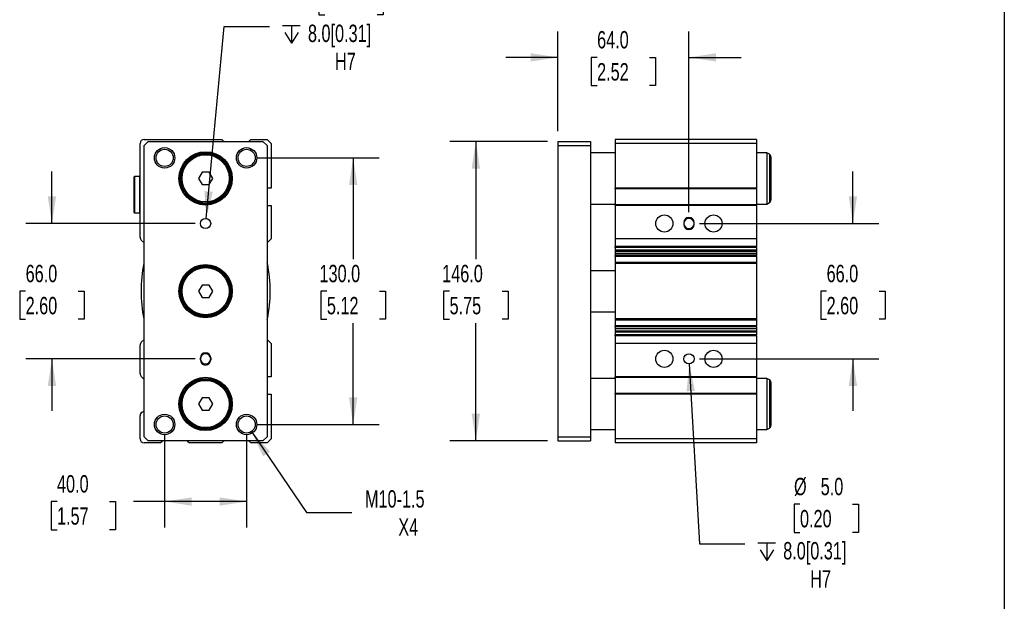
# Model space of a CAD drawing. Header units: millimetres. Extents: x 25 to 1092, y 25 to 838.
# Tile 4 of 5: x 612 to 1092, y 300 to 584. Entities that reach past the tile are written whole.
import ezdxf

# ---------------------------------------------------------------- set-up
doc = ezdxf.new("R2010")
doc.units = ezdxf.units.MM
doc.header["$LTSCALE"] = 4
doc.linetypes.add('SLD-Solid', pattern=[0])
doc.layers.add('DIMENSIONS', color=140, linetype='SLD-Solid', lineweight=25)
doc.layers.add('TEXT', color=140, linetype='SLD-Solid', lineweight=25)
doc.styles.add('SLDTEXTSTYLE0', font='TXT', dxfattribs={"width": 0.7})
doc.dimstyles.new('SLDDIMSTYLE0', dxfattribs={"dimtxt": 8.632031, "dimasz": 13.208, "dimexe": 0, "dimexo": 0.0625, "dimgap": 2.158008, "dimtad": 0, "dimtih": 1, "dimtoh": 1, "dimrnd": 1e-09, "dimzin": 4, "dimdsep": 46, "dimtxsty": 'SLDTEXTSTYLE0', "dimsah": 1, "dimcen": 0.09, "dimadec": 0, "dimazin": 1, "dimtfac": 1, "dimtmove": 0, "dimatfit": 0, "dimfxl": 0, "dimfrac": 2, "dimtolj": 1, "dimtzin": 12, "dimarcsym": 0})
doc.dimstyles.new('SLDDIMSTYLE1', dxfattribs={"dimtxt": 8.632031, "dimasz": 13.208, "dimexe": 0, "dimexo": 0.0625, "dimgap": 2.158008, "dimtad": 0, "dimtih": 1, "dimtoh": 1, "dimrnd": 1e-09, "dimzin": 12, "dimdsep": 46, "dimtxsty": 'SLDTEXTSTYLE0', "dimsah": 1, "dimcen": 0, "dimadec": 0, "dimazin": 3, "dimtfac": 1, "dimtofl": 0, "dimtmove": 0, "dimatfit": 3, "dimfxl": 0, "dimfrac": 2, "dimtolj": 1, "dimtzin": 12, "dimarcsym": 0})
doc.dimstyles.new('SLDDIMSTYLE2', dxfattribs={"dimtxt": 8.632031, "dimasz": 13.208, "dimexe": 0, "dimexo": 0.0625, "dimgap": 2.158008, "dimtad": 0, "dimtih": 1, "dimtoh": 1, "dimrnd": 1e-09, "dimzin": 4, "dimdsep": 46, "dimtxsty": 'SLDTEXTSTYLE0', "dimsah": 1, "dimcen": 0.09, "dimadec": 0, "dimazin": 1, "dimtfac": 1, "dimtofl": 0, "dimtmove": 0, "dimatfit": 3, "dimfxl": 0, "dimfrac": 2, "dimtolj": 1, "dimtzin": 12, "dimarcsym": 0})
doc.dimstyles.new('SLDDIMSTYLE3', dxfattribs={"dimtxt": 8.632031, "dimasz": 13.208, "dimexe": 0, "dimexo": 0.0625, "dimgap": 2.158008, "dimtad": 0, "dimtih": 1, "dimtoh": 1, "dimrnd": 1e-09, "dimzin": 4, "dimdsep": 46, "dimtxsty": 'SLDTEXTSTYLE0', "dimsah": 1, "dimcen": 0, "dimadec": 0, "dimazin": 1, "dimtfac": 1, "dimtofl": 0, "dimtmove": 0, "dimatfit": 3, "dimfxl": 0, "dimfrac": 2, "dimtolj": 1, "dimtzin": 12, "dimarcsym": 0})

# ---------------------------------------------------------------- blocks, each defined once
blk = doc.blocks.new('_D_10')
at = {"layer": 'DIMENSIONS'}
for p, q in [((627.46, 484.59), (627.46, 509.99)), ((697.38, 484.59), (614.76, 484.59)), ((614.63, 451.59), (611.73, 451.59)), ((611.73, 451.59), (611.73, 437.88)), ((640.28, 451.59), (643.18, 451.59)), ((643.18, 451.59), (643.18, 437.88)), ((611.73, 437.88), (614.63, 437.88)), ((643.18, 437.88), (640.28, 437.88)), ((697.38, 418.59), (614.76, 418.59)), ((627.46, 418.59), (627.46, 393.19))]:
    blk.add_line(p, q, dxfattribs=at)
for points in [[(627.46, 484.59), (629.49, 497.8), (625.42, 497.8)], [(627.46, 418.59), (625.42, 405.39), (629.49, 405.39)]]:
    blk.add_solid(points, dxfattribs=at)
at = {"layer": 'DIMENSIONS', "char_height": 8.467, "attachment_point": 1, "style": 'SLDTEXTSTYLE0'}
for s, insert in [('66.0', (614.63, 464.44)), ('2.60', (614.63, 448.79))]:
    blk.add_mtext(s, dxfattribs=dict(at, insert=insert))
blk = doc.blocks.new('_D_11')
at = {"layer": 'DIMENSIONS'}
for p, q in [((727.54, 516.59), (787.16, 516.59)), ((774.46, 516.59), (774.46, 467.25)), ((761.63, 451.59), (758.73, 451.59)), ((758.73, 451.59), (758.73, 437.88)), ((787.28, 451.59), (790.18, 451.59)), ((790.18, 451.59), (790.18, 437.88)), ((758.73, 437.88), (761.63, 437.88)), ((790.18, 437.88), (787.28, 437.88)), ((774.46, 386.59), (774.46, 435.94)), ((727.54, 386.59), (787.16, 386.59))]:
    blk.add_line(p, q, dxfattribs=at)
for points in [[(774.46, 516.59), (772.42, 503.39), (776.49, 503.39)], [(774.46, 386.59), (776.49, 399.8), (772.42, 399.8)]]:
    blk.add_solid(points, dxfattribs=at)
at = {"layer": 'DIMENSIONS', "char_height": 8.467, "attachment_point": 1, "style": 'SLDTEXTSTYLE0'}
for s, insert in [('130.0', (758.04, 464.44)), ('5.12', (761.63, 448.79))]:
    blk.add_mtext(s, dxfattribs=dict(at, insert=insert))
blk = doc.blocks.new('_D_12')
at = {"layer": 'DIMENSIONS'}
for p, q in [((682.46, 381.51), (682.46, 336.33)), ((722.46, 381.51), (722.46, 336.33)), ((629.94, 349.03), (627.04, 349.03)), ((627.04, 349.03), (627.04, 335.31)), ((655.59, 349.03), (658.49, 349.03)), ((658.49, 349.03), (658.49, 335.31)), ((682.46, 349.03), (667.28, 349.03)), ((722.46, 349.03), (682.46, 349.03)), ((627.04, 335.31), (629.94, 335.31)), ((658.49, 335.31), (655.59, 335.31))]:
    blk.add_line(p, q, dxfattribs=at)
for points in [[(682.46, 349.03), (695.66, 347), (695.66, 351.06)], [(722.46, 349.03), (709.25, 351.06), (709.25, 347)]]:
    blk.add_solid(points, dxfattribs=at)
at = {"layer": 'DIMENSIONS', "char_height": 8.467, "attachment_point": 1, "style": 'SLDTEXTSTYLE0'}
for s, insert in [('40.0', (629.94, 361.88)), ('1.57', (629.94, 346.22))]:
    blk.add_mtext(s, dxfattribs=dict(at, insert=insert))
blk = doc.blocks.new('_D_13')
at = {"layer": 'DIMENSIONS'}
for p, q in [((724.81, 383.13), (751.65, 343.63)), ((751.65, 343.63), (773.87, 343.63))]:
    blk.add_line(p, q, dxfattribs=at)
blk.add_solid([(724.81, 383.13), (730.55, 371.06), (733.91, 373.35)], dxfattribs=at)
at = {"layer": 'DIMENSIONS', "char_height": 8.467, "attachment_point": 1, "style": 'SLDTEXTSTYLE0'}
for s, insert in [('M10-1.5', (780.22, 354.55)), ('X4', (796.5, 340.83))]:
    blk.add_mtext(s, dxfattribs=dict(at, insert=insert))
blk = doc.blocks.new('SW_SYMBOL_HOLE_DEPTH')
at = {"layer": 'DIMENSIONS', "color": 0}
for p, q in [((0, 3500), (3200, 3500)), ((400, 2220), (1600, 300)), ((1600, 3500), (1600, 300)), ((2800, 2220), (1600, 300))]:
    blk.add_line(p, q, dxfattribs=at)
blk = doc.blocks.new('_D_14')
at = {"layer": 'DIMENSIONS'}
for p, q in [((760.58, 600.02), (757.68, 600.02)), ((757.68, 600.02), (757.68, 586.3)), ((786.23, 600.02), (789.13, 600.02)), ((789.13, 600.02), (789.13, 586.3)), ((757.68, 586.3), (760.58, 586.3)), ((789.13, 586.3), (786.23, 586.3)), ((702.69, 487.08), (711.47, 580.63)), ((711.47, 580.63), (733.69, 580.63))]:
    blk.add_line(p, q, dxfattribs=at)
blk.add_solid([(702.69, 487.08), (705.95, 500.04), (701.9, 500.42)], dxfattribs=at)
at = {"layer": 'DIMENSIONS', "xscale": 0.002688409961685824, "yscale": 0.002688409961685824, "zscale": 0.002688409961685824}
blk.add_blockref('SW_SYMBOL_HOLE_DEPTH', (740.04, 571.79), dxfattribs=at)
at = {"layer": 'DIMENSIONS', "char_height": 8.467, "attachment_point": 1, "style": 'SLDTEXTSTYLE0'}
for s, insert in [('%%c', (757.65, 612.87)), ('5.0', (770.69, 612.87)), ('0.20', (760.58, 597.22)), ('8.0[0.31]', (752.39, 581.56)), ('H7', (765.57, 567.85))]:
    blk.add_mtext(s, dxfattribs=dict(at, insert=insert))
blk = doc.blocks.new('_D_15')
at = {"layer": 'DIMENSIONS'}
for p, q in [((869.24, 524.59), (821.62, 524.59)), ((834.32, 524.59), (834.32, 467.25)), ((821.49, 451.59), (818.59, 451.59)), ((818.59, 451.59), (818.59, 437.88)), ((847.14, 451.59), (850.04, 451.59)), ((850.04, 451.59), (850.04, 437.88)), ((818.59, 437.88), (821.49, 437.88)), ((850.04, 437.88), (847.14, 437.88)), ((834.32, 378.59), (834.32, 435.94)), ((869.24, 378.59), (821.62, 378.59))]:
    blk.add_line(p, q, dxfattribs=at)
for points in [[(834.32, 524.59), (832.28, 511.39), (836.35, 511.39)], [(834.32, 378.59), (836.35, 391.8), (832.28, 391.8)]]:
    blk.add_solid(points, dxfattribs=at)
at = {"layer": 'DIMENSIONS', "char_height": 8.467, "attachment_point": 1, "style": 'SLDTEXTSTYLE0'}
for s, insert in [('146.0', (817.9, 464.44)), ('5.75', (821.49, 448.79))]:
    blk.add_mtext(s, dxfattribs=dict(at, insert=insert))
blk = doc.blocks.new('_D_16')
at = {"layer": 'DIMENSIONS'}
for p, q in [((874.32, 529.67), (874.32, 578.29)), ((938.32, 490.17), (938.32, 578.29)), ((874.32, 565.59), (848.92, 565.59)), ((893.49, 565.59), (890.59, 565.59)), ((890.59, 565.59), (890.59, 551.88)), ((919.14, 565.59), (922.04, 565.59)), ((922.04, 565.59), (922.04, 551.88)), ((938.32, 565.59), (963.72, 565.59)), ((890.59, 551.88), (893.49, 551.88)), ((922.04, 551.88), (919.14, 551.88))]:
    blk.add_line(p, q, dxfattribs=at)
for points in [[(874.32, 565.59), (861.11, 567.63), (861.11, 563.56)], [(938.32, 565.59), (951.52, 563.56), (951.52, 567.63)]]:
    blk.add_solid(points, dxfattribs=at)
at = {"layer": 'DIMENSIONS', "char_height": 8.467, "attachment_point": 1, "style": 'SLDTEXTSTYLE0'}
for s, insert in [('64.0', (893.49, 578.44)), ('2.52', (893.49, 562.79))]:
    blk.add_mtext(s, dxfattribs=dict(at, insert=insert))
blk = doc.blocks.new('_D_17')
at = {"layer": 'DIMENSIONS'}
for p, q in [((1018.32, 484.59), (1018.32, 509.99)), ((943.4, 484.59), (1031.02, 484.59)), ((1005.49, 451.59), (1002.59, 451.59)), ((1002.59, 451.59), (1002.59, 437.88)), ((1031.14, 451.59), (1034.04, 451.59)), ((1034.04, 451.59), (1034.04, 437.88)), ((1002.59, 437.88), (1005.49, 437.88)), ((1034.04, 437.88), (1031.14, 437.88)), ((943.4, 418.59), (1031.02, 418.59)), ((1018.32, 418.59), (1018.32, 393.19))]:
    blk.add_line(p, q, dxfattribs=at)
for points in [[(1018.32, 484.59), (1020.35, 497.8), (1016.28, 497.8)], [(1018.32, 418.59), (1016.28, 405.39), (1020.35, 405.39)]]:
    blk.add_solid(points, dxfattribs=at)
at = {"layer": 'DIMENSIONS', "char_height": 8.467, "attachment_point": 1, "style": 'SLDTEXTSTYLE0'}
for s, insert in [('66.0', (1005.49, 464.44)), ('2.60', (1005.49, 448.79))]:
    blk.add_mtext(s, dxfattribs=dict(at, insert=insert))
blk = doc.blocks.new('_D_18')
at = {"layer": 'DIMENSIONS'}
for p, q in [((938.46, 416.1), (943.39, 328.34)), ((992.5, 347.73), (989.6, 347.73)), ((989.6, 347.73), (989.6, 334.01)), ((1018.15, 347.73), (1021.05, 347.73)), ((1021.05, 347.73), (1021.05, 334.01)), ((989.6, 334.01), (992.5, 334.01)), ((1021.05, 334.01), (1018.15, 334.01)), ((943.39, 328.34), (965.62, 328.34))]:
    blk.add_line(p, q, dxfattribs=at)
blk.add_solid([(938.46, 416.1), (937.17, 402.8), (941.23, 403.03)], dxfattribs=at)
at = {"layer": 'DIMENSIONS', "xscale": 0.002688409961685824, "yscale": 0.002688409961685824, "zscale": 0.002688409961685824}
blk.add_blockref('SW_SYMBOL_HOLE_DEPTH', (971.97, 319.51), dxfattribs=at)
at = {"layer": 'DIMENSIONS', "char_height": 8.467, "attachment_point": 1, "style": 'SLDTEXTSTYLE0'}
for s, insert in [('%%c', (989.58, 360.58)), ('5.0', (1002.61, 360.58)), ('0.20', (992.5, 344.93)), ('8.0[0.31]', (984.31, 329.28)), ('H7', (997.5, 315.56))]:
    blk.add_mtext(s, dxfattribs=dict(at, insert=insert))

msp = doc.modelspace()

# ---------------------------------------------------------------- linework, layer by layer
for p, q in [((672.455, 525.595), (710.314, 525.595)), ((672.455, 522.595), (674.455, 524.595)), ((674.455, 524.595), (730.455, 524.595)), ((724.596, 525.595), (732.455, 525.595)), ((730.455, 524.595), (732.455, 522.595)), ((732.455, 525.595), (734.455, 523.595)), ((874.316, 524.595), (874.316, 522.595)), ((874.316, 524.595), (890.316, 524.595)), ((890.316, 524.595), (890.316, 522.595)), ((971.316, 525.595), (902.316, 525.595)), ((902.316, 525.595), (902.316, 523.595)), ((971.316, 525.595), (971.316, 523.595)), ((670.455, 477.923), (670.455, 523.595)), ((672.455, 380.595), (672.455, 522.595)), ((732.455, 522.595), (732.455, 380.595)), ((734.455, 523.595), (734.455, 501.845)), ((874.316, 522.595), (890.316, 522.595)), ((874.316, 522.595), (874.316, 380.595)), ((890.316, 522.595), (890.316, 380.595)), ((902.316, 519.095), (890.316, 519.095)), ((971.316, 523.595), (902.316, 523.595)), ((902.316, 523.595), (902.316, 501.845)), ((971.316, 523.595), (971.316, 501.845)), ((976.316, 519.095), (971.316, 519.095)), ((977.566, 518.373), (976.316, 519.095)), ((976.316, 519.095), (976.316, 494.095)), ((977.566, 518.373), (977.566, 494.816)), ((978.316, 517.074), (978.316, 496.115)), ((700.723, 509.595), (698.991, 506.595)), ((704.187, 509.595), (700.723, 509.595)), ((705.919, 506.595), (704.187, 509.595)), ((667.755, 507.445), (667.455, 507.145)), ((667.455, 507.145), (667.455, 490.045)), ((670.155, 507.445), (667.755, 507.445)), ((667.755, 507.445), (667.755, 489.745)), ((670.455, 507.145), (670.155, 507.445)), ((670.155, 507.445), (670.155, 489.745)), ((698.991, 506.595), (700.723, 503.595)), ((704.187, 503.595), (705.919, 506.595)), ((700.723, 503.595), (704.187, 503.595)), ((734.455, 501.845), (732.455, 501.845)), ((971.316, 501.845), (902.316, 501.845)), ((902.316, 501.545), (902.316, 501.845)), ((971.316, 501.545), (902.316, 501.545)), ((902.316, 501.545), (902.316, 493.645)), ((971.316, 501.545), (971.316, 501.845)), ((971.316, 501.545), (971.316, 493.645)), ((732.455, 493.345), (734.455, 493.345)), ((734.455, 493.345), (734.455, 477.095)), ((890.316, 494.095), (902.316, 494.095)), ((971.316, 493.645), (902.316, 493.645)), ((902.316, 493.345), (902.316, 493.645)), ((971.316, 493.345), (902.316, 493.345)), ((902.316, 493.345), (902.316, 477.095)), ((971.316, 494.095), (976.316, 494.095)), ((971.316, 493.345), (971.316, 493.645)), ((971.316, 493.345), (971.316, 477.095)), ((976.316, 494.095), (977.566, 494.816)), ((667.455, 490.045), (667.755, 489.745)), ((667.755, 489.745), (670.155, 489.745)), ((670.155, 489.745), (670.455, 490.045)), ((935.816, 485.095), (935.816, 484.095)), ((940.816, 484.095), (940.816, 485.095)), ((672.455, 475.095), (671.041, 476.509)), ((734.455, 477.095), (732.455, 475.095)), ((971.316, 477.095), (902.316, 477.095)), ((902.316, 477.095), (902.316, 473.326)), ((971.316, 477.095), (971.316, 473.326)), ((971.316, 473.326), (902.316, 473.326)), ((902.316, 472.817), (902.316, 473.326)), ((971.316, 472.817), (902.316, 472.817)), ((902.316, 472.817), (902.316, 471.587)), ((971.316, 471.587), (902.316, 471.587)), ((902.316, 471.587), (902.316, 471.007)), ((971.316, 471.007), (902.316, 471.007)), ((902.316, 471.007), (902.316, 469.986)), ((971.316, 472.817), (971.316, 473.326)), ((971.316, 472.817), (971.316, 471.587)), ((971.316, 471.587), (971.316, 471.007)), ((971.316, 471.007), (971.316, 469.986)), ((971.316, 469.986), (902.316, 469.986)), ((902.316, 469.986), (902.316, 469.946)), ((902.316, 469.946), (971.316, 469.946)), ((902.316, 469.946), (902.316, 468.96)), ((971.316, 468.96), (902.316, 468.96)), ((902.316, 468.551), (902.316, 468.96)), ((971.316, 468.551), (902.316, 468.551)), ((902.316, 468.551), (902.316, 465.548)), ((971.316, 469.986), (971.316, 469.946)), ((971.316, 469.946), (971.316, 468.96)), ((971.316, 468.551), (971.316, 468.96)), ((971.316, 468.551), (971.316, 465.548)), ((902.316, 461.595), (890.316, 461.595)), ((971.316, 465.548), (902.316, 465.548)), ((902.316, 465.548), (902.316, 465.148)), ((971.316, 465.148), (902.316, 465.148)), ((902.316, 465.148), (902.316, 438.042)), ((971.316, 465.548), (971.316, 465.148)), ((971.316, 465.148), (971.316, 438.042)), ((700.723, 454.595), (698.991, 451.595)), ((704.187, 454.595), (700.723, 454.595)), ((705.919, 451.595), (704.187, 454.595)), ((698.991, 451.595), (700.723, 448.595)), ((700.723, 448.595), (704.187, 448.595)), ((704.187, 448.595), (705.919, 451.595)), ((890.316, 441.595), (902.316, 441.595)), ((971.316, 438.042), (902.316, 438.042)), ((902.316, 438.042), (902.316, 437.642)), ((902.316, 437.642), (971.316, 437.642)), ((902.316, 437.642), (902.316, 434.639)), ((971.316, 438.042), (971.316, 437.642)), ((971.316, 437.642), (971.316, 434.639)), ((971.316, 434.639), (902.316, 434.639)), ((902.316, 434.229), (902.316, 434.639)), ((971.316, 434.229), (902.316, 434.229)), ((902.316, 434.229), (902.316, 433.243)), ((971.316, 433.243), (902.316, 433.243)), ((902.316, 433.243), (902.316, 433.203)), ((971.316, 433.203), (902.316, 433.203)), ((902.316, 433.203), (902.316, 432.183)), ((971.316, 434.229), (971.316, 434.639)), ((971.316, 434.229), (971.316, 433.243)), ((971.316, 433.243), (971.316, 433.203)), ((971.316, 433.203), (971.316, 432.183)), ((671.041, 426.68), (672.455, 428.095)), ((732.455, 428.095), (734.455, 426.095)), ((971.316, 432.183), (902.316, 432.183)), ((902.316, 432.183), (902.316, 431.603)), ((971.316, 431.603), (902.316, 431.603)), ((902.316, 431.603), (902.316, 430.373)), ((971.316, 430.373), (902.316, 430.373)), ((902.316, 429.863), (902.316, 430.373)), ((971.316, 429.863), (902.316, 429.863)), ((902.316, 429.863), (902.316, 426.095)), ((971.316, 432.183), (971.316, 431.603)), ((971.316, 431.603), (971.316, 430.373)), ((971.316, 429.863), (971.316, 430.373)), ((971.316, 429.863), (971.316, 426.095)), ((670.455, 411.423), (670.455, 425.266)), ((734.455, 426.095), (734.455, 409.845)), ((971.316, 426.095), (902.316, 426.095)), ((902.316, 426.095), (902.316, 409.845)), ((971.316, 426.095), (971.316, 409.845)), ((699.955, 418.095), (699.955, 419.095)), ((704.955, 419.095), (704.955, 418.095)), ((672.455, 408.595), (671.041, 410.009)), ((734.455, 409.845), (732.455, 409.845)), ((902.316, 409.095), (890.316, 409.095)), ((971.316, 409.845), (902.316, 409.845)), ((902.316, 409.545), (902.316, 409.845)), ((971.316, 409.545), (902.316, 409.545)), ((902.316, 409.545), (902.316, 401.645)), ((971.316, 409.545), (971.316, 409.845)), ((971.316, 409.545), (971.316, 401.645)), ((976.316, 409.095), (971.316, 409.095)), ((977.566, 408.373), (976.316, 409.095)), ((976.316, 409.095), (976.316, 384.095)), ((977.566, 408.373), (977.566, 384.816)), ((978.316, 407.074), (978.316, 386.115)), ((700.723, 399.595), (698.991, 396.595)), ((704.187, 399.595), (700.723, 399.595)), ((705.919, 396.595), (704.187, 399.595)), ((732.455, 401.345), (734.455, 401.345)), ((734.455, 401.345), (734.455, 379.595)), ((971.316, 401.645), (902.316, 401.645)), ((902.316, 401.345), (902.316, 401.645)), ((902.316, 401.345), (902.316, 379.595)), ((971.316, 401.345), (902.316, 401.345)), ((971.316, 401.345), (971.316, 401.645)), ((971.316, 401.345), (971.316, 379.595)), ((698.991, 396.595), (700.723, 393.595)), ((704.187, 393.595), (705.919, 396.595)), ((670.455, 379.595), (670.455, 390.822)), ((671.455, 392.554), (672.455, 393.131)), ((700.723, 393.595), (704.187, 393.595)), ((976.316, 384.095), (977.566, 384.816)), ((674.455, 378.595), (672.455, 380.595)), ((732.455, 380.595), (730.455, 378.595)), ((734.455, 379.595), (732.455, 377.595)), ((874.316, 380.595), (890.316, 380.595)), ((874.316, 380.595), (874.316, 378.595)), ((890.316, 384.095), (902.316, 384.095)), ((890.316, 380.595), (890.316, 378.595)), ((971.316, 379.595), (902.316, 379.595)), ((902.316, 379.595), (902.316, 377.595)), ((971.316, 384.095), (976.316, 384.095)), ((971.316, 379.595), (971.316, 377.595)), ((680.314, 377.595), (672.455, 377.595)), ((730.455, 378.595), (674.455, 378.595)), ((710.314, 377.595), (694.596, 377.595)), ((732.455, 377.595), (724.596, 377.595)), ((874.316, 378.595), (890.316, 378.595)), ((971.316, 377.595), (902.316, 377.595))]:
    msp.add_line(p, q)
at = {"flags": 128}
for points in [[(711.456, 524.595), (711.222, 524.775), (710.314, 525.595)], [(724.596, 525.595), (723.688, 524.775), (723.455, 524.595)], [(680.314, 377.595), (681.222, 378.414), (681.456, 378.595)], [(693.455, 378.595), (693.688, 378.414), (694.596, 377.595)], [(710.314, 377.595), (711.222, 378.414), (711.456, 378.595)], [(723.455, 378.595), (723.688, 378.414), (724.596, 377.595)]]:
    msp.add_lwpolyline(points, dxfattribs=at)
for centre, radius in [((682.455, 516.595), 5), ((682.455, 516.595), 4.188), ((702.455, 506.595), 13), ((702.455, 506.595), 12.5), ((722.455, 516.595), 5), ((722.455, 516.595), 4.188), ((702.455, 506.595), 12), ((702.455, 506.595), 11.5), ((702.455, 484.595), 2.5), ((926.316, 484.595), 4.188), ((950.316, 484.595), 4.188), ((702.455, 451.595), 13), ((702.455, 451.595), 12.5), ((702.455, 451.595), 12), ((702.455, 451.595), 11.5), ((926.316, 418.595), 4.188), ((938.316, 418.595), 2.5), ((950.316, 418.595), 4.188), ((702.455, 396.595), 13), ((702.455, 396.595), 12.5), ((702.455, 396.595), 12), ((702.455, 396.595), 11.5), ((682.455, 386.595), 5), ((682.455, 386.595), 4.188), ((722.455, 386.595), 5), ((722.455, 386.595), 4.188)]:
    msp.add_circle(centre, radius)
for centre, radius, start, end in [((672.455, 523.595), 2, 90, 180), ((976.816, 517.074), 1.5, 0, 60), ((976.816, 496.115), 1.5, 300, 0), ((938.316, 485.095), 2.5, 0, 180), ((938.316, 484.595), 2.5, 0, 180), ((938.316, 484.595), 2.5, 180, 0), ((938.316, 484.095), 2.5, 180, 0), ((672.455, 477.923), 2, 180, 225), ((738.949, 451.595), 68, 168.50346, 191.49654), ((672.803, 465.048), 0.5, 134.09202, 168.46786), ((732.107, 465.048), 0.5, 11.53214, 45.90798), ((665.961, 451.595), 68, 348.50346, 11.49654), ((672.803, 438.142), 0.5, 191.53214, 225.90798), ((732.107, 438.142), 0.5, 314.09202, 348.46786), ((672.455, 425.266), 2, 135, 180), ((702.455, 419.095), 2.5, 0, 180), ((702.455, 418.595), 2.5, 0, 180), ((702.455, 418.595), 2.5, 180, 0), ((702.455, 418.095), 2.5, 180, 0), ((672.455, 411.423), 2, 180, 225), ((976.816, 407.074), 1.5, 0, 60), ((672.455, 390.822), 2, 119.99668, 180), ((976.816, 386.115), 1.5, 300, 0), ((672.455, 379.595), 2, 180, 270)]:
    msp.add_arc(centre, radius, start, end)
at = {"layer": 'TEXT'}
msp.add_line((1092.2, 838.2), (1092.2, 25.4), dxfattribs=at)

# ---------------------------------------------------------------- dimensions: what is measured, and where the dimension line sits
at = {"layer": 'DIMENSIONS'}
for p1, p2, picture, middle in [((702.222, 482.106), (702.689, 487.084), '_D_14', (773.405, 585.087)), ((938.176, 421.091), (938.456, 416.099), '_D_18', (1005.328, 332.799))]:
    dim = msp.add_diameter_dim_2p(p1=p1, p2=p2, text='<>\\P{\\fGDT;x}8.0[0.31]\\PH7', dimstyle='SLDDIMSTYLE3', dxfattribs=at)
    dim.commit()
    dim.dimension.update_dxf_attribs({"geometry": picture, "text_midpoint": middle, "dimtype": 163})
for base, p1, p2, dimstyle, picture, middle in [((938.316, 565.595), (874.316, 524.595), (938.316, 485.095), 'SLDDIMSTYLE0', '_D_16', (906.316, 565.595)), ((682.455, 349.029), (722.455, 386.595), (682.455, 386.595), 'SLDDIMSTYLE2', '_D_12', (642.764, 349.029))]:
    dim = msp.add_linear_dim(base=base, p1=p1, p2=p2, dimstyle=dimstyle, dxfattribs=at)
    dim.commit()
    dim.dimension.update_dxf_attribs({"geometry": picture, "text_midpoint": middle, "dimtype": 160})
for base, p1, p2, dimstyle, picture, middle in [((834.316, 378.595), (874.316, 524.595), (874.316, 378.595), 'SLDDIMSTYLE2', '_D_15', (834.316, 451.595)), ((774.455, 386.595), (722.455, 516.595), (722.455, 386.595), 'SLDDIMSTYLE2', '_D_11', (774.455, 451.595)), ((627.455, 418.595), (702.455, 484.595), (702.455, 418.595), 'SLDDIMSTYLE0', '_D_10', (627.455, 451.595)), ((1018.316, 418.595), (938.316, 484.595), (938.316, 418.595), 'SLDDIMSTYLE0', '_D_17', (1018.316, 451.595))]:
    dim = msp.add_linear_dim(base=base, p1=p1, p2=p2, angle=90, dimstyle=dimstyle, dxfattribs=at)
    dim.commit()
    dim.dimension.update_dxf_attribs({"geometry": picture, "text_midpoint": middle, "dimtype": 160})
dim = msp.add_diameter_dim_2p(p1=(720.101, 390.059), p2=(724.809, 383.131), text='M10-1.5\\PX4', dimstyle='SLDDIMSTYLE1', override={"dimpost": '<>'}, dxfattribs=at)
dim.commit()
dim.dimension.update_dxf_attribs({"geometry": '_D_13', "text_midpoint": (803.96, 343.633), "dimtype": 163})

doc.saveas('drawing.dxf')
